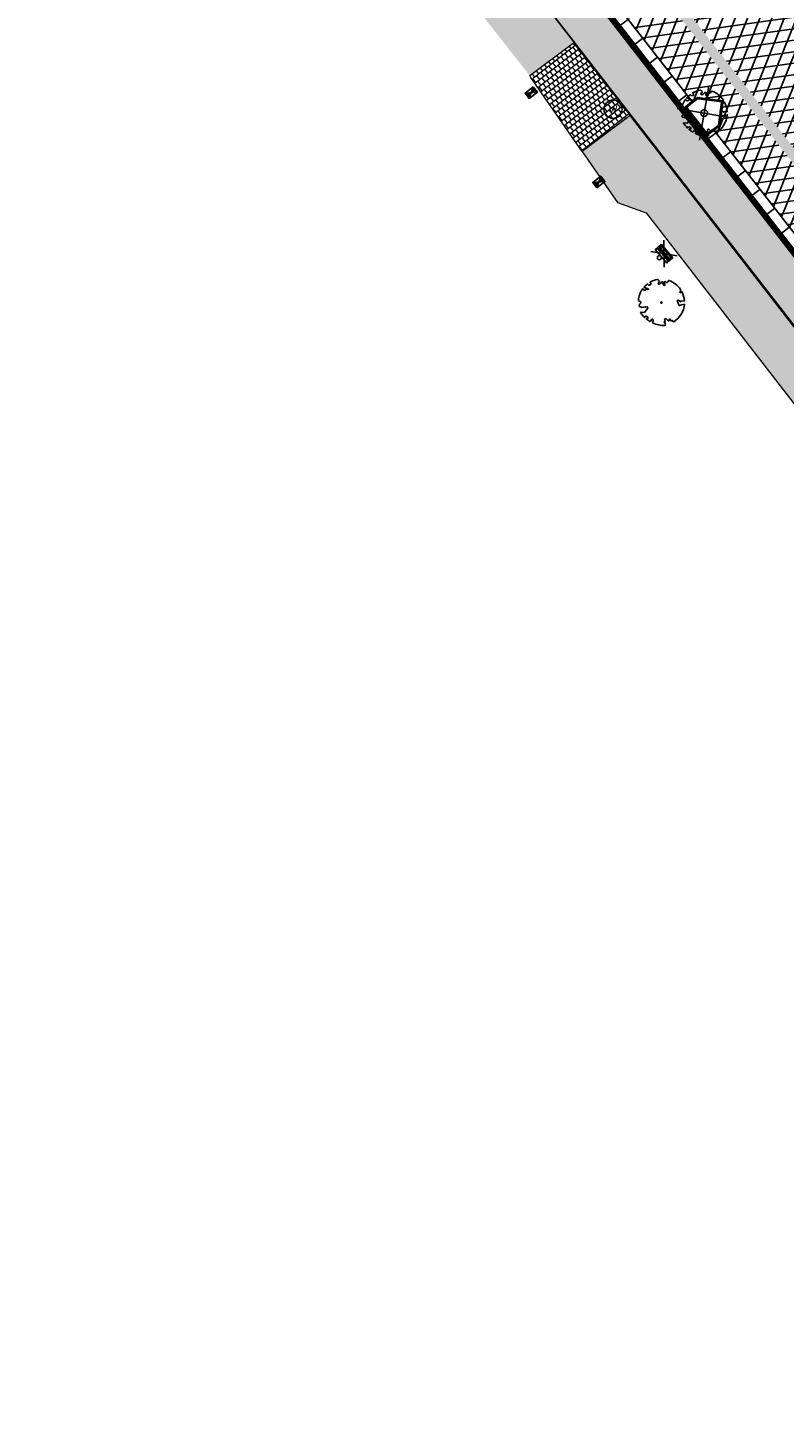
# Model space of a CAD drawing. Header units: metres. Extents: x 196882 to 197709, y 354811 to 355604.
# Tile 12 of 68: x 197546 to 197580, y 354873 to 354935. Entities that reach past the tile are written whole.
import ezdxf

# ---------------------------------------------------------------- set-up
doc = ezdxf.new("R2010")
doc.units = ezdxf.units.M
doc.layers.get('0').update_dxf_attribs({"lineweight": 18})
for name, color, linetype, lineweight in [('B-WE-KL-WATER_STRAATPOT-S', 170, 'Continuous', 25), ('Boomvak', 7, 'Continuous', 18), ('N-WE-RI-HWA_KOLK-S', 7, 'Continuous', 25), ('V-WE-GR-BOOM-S', 7, 'Continuous', 25), ('V-WE-IE-MEUBILAIR_WEGMEUBILAIR_AFVALBAK-S', 7, 'Continuous', 25), ('V-WE-VH-KANTOPSLUITING_OPSLUITBAND-G', 7, 'VH-OPSLUITBAND-V', 25), ('V-WE-VH-KANTOPSLUITING_RIJWIELPADBAND_380X200-G', 10, 'VH-RIJWIELPADBAND_380X200-V', 0), ('V-WE-VH-KANTOPSLUITING_TROTTOIRBAND-G', 7, 'VH-TROTTOIRBAND-V', 0), ('V-WE-VH-VERHARDING_BETONSTRAATSTEEN-A', 252, 'Continuous', 18), ('V-WE-VH-VERHARDING_TEGEL-A', 252, 'Continuous', 18)]:
    doc.layers.add(name, color=color, linetype=linetype, lineweight=lineweight)
doc.layers.add('V-WE-VH-VERHARDING_TEGEL_300x300 grijs', color=7, linetype='Continuous', lineweight=18, true_color=0x999999)
doc.layers.add('V_WEGEN_A_ASFALT', color=252, linetype='Continuous')
doc.layers.add('V_WEGEN_A_BSS', color=252, linetype='Continuous')
doc.styles.add('NLCS-ISO', font='NLCS-ISO.ttf')
doc.styles.add('NLCS-ISO-M500-T25', font='NLCS-ISO.ttf', dxfattribs={"height": 1})
doc.linetypes.add('VH-OPSLUITBAND-V', pattern='A,4,-2,2,-2,2,[24,NLCS.SHX,S=1,R=0,X=0,Y=0],2,-2,2,-2', length=20)
doc.linetypes.add('VH-RIJWIELPADBAND_380X200-V', pattern='A,4,[24,NLCS.SHX,S=1,R=0,X=0,Y=0],4,-2,2,-2,0,-2,2,-2', length=20)
doc.linetypes.add('VH-TROTTOIRBAND-V', pattern='A,2.5,[24,NLCS.SHX,S=1,R=0,X=0,Y=0],2.5,-2,2,-2,2,-2', length=15)
pattern_1 = [(37.8188, (197486.318, 354911.18), (0.0928136, 0.736638), [0.525, -0.525]), (127.8188, (197486.318, 354911.18), (-0.4147258, -0.3219122), [])]

# ---------------------------------------------------------------- blocks, each defined once
blk = doc.blocks.new('*U83')
at = {"color": 252}
blk.add_lwpolyline([(0.087, 0.942), (0.088, 0.944), (0.09, 0.946), (0.091, 0.948), (0.093, 0.949), (0.095, 0.951), (0.096, 0.952), (0.097, 0.954), (0.099, 0.956), (0.1, 0.958), (0.102, 0.96), (0.103, 0.963), (0.103, 0.967), (0.103, 0.972), (0.103, 0.977), (0.102, 0.983), (0.095, 1.007, -0.52938), (0.106, 1.02, -0.087139), (0.444, 0.925, -0.372341), (0.457, 0.895), (0.471, 0.824), (0.436, 0.789), (0.398, 0.797), (0.353, 0.763), (0.371, 0.72), (0.417, 0.705), (0.542, 0.734), (0.573, 0.717), (0.57, 0.691), (0.541, 0.673), (0.515, 0.588), (0.549, 0.534), (0.634, 0.669, -0.504641), (0.681, 0.628, 0.331948), (0.709, 0.584, 0.282008), (0.799, 0.601), (0.791, 0.597, -0.512156), (0.833, 0.597, -0.16076), (1.019, -0.011), (0.995, -0.034), (0.995, -0.059), (0.972, -0.063), (0.975, -0.088), (0.94, -0.076), (0.929, -0.104), (0.973, -0.133), (0.987, -0.144), (1.011, -0.12, -0.106371), (0.868, -0.522), (0.741, -0.44), (0.718, -0.456), (0.702, -0.389), (0.657, -0.335), (0.605, -0.335), (0.606, -0.398), (0.566, -0.536), (0.572, -0.562), (0.601, -0.566), (0.786, -0.637, -0.236298), (-0.045, -1.003, 0.159625), (-0.069, -0.954, 0.350802), (-0.063, -0.906, -0.504641), (-0.12, -0.879), (-0.106, -0.834), (-0.129, -0.792), (-0.16, -0.796), (-0.165, -0.829), (-0.188, -0.842), (-0.216, -0.821), (-0.24, -0.695), (-0.258, -0.677), (-0.304, -0.678), (-0.317, -0.733), (-0.336, -0.739), (-0.354, -0.785), (-0.401, -0.76, 0.733583), (-0.384, -0.795, -0.861625), (-0.374, -0.826, 0.279978), (-0.409, -0.879), (-0.407, -0.881, -0.827056), (-0.442, -0.917, -0.116774), (-0.83, -0.511), (-0.823, -0.51), (-0.817, -0.508), (-0.812, -0.506), (-0.808, -0.504), (-0.805, -0.502), (-0.803, -0.5), (-0.801, -0.497), (-0.754, -0.437), (-0.752, -0.435), (-0.752, -0.433), (-0.751, -0.431), (-0.75, -0.429), (-0.75, -0.427), (-0.749, -0.425), (-0.748, -0.422), (-0.747, -0.42), (-0.746, -0.417), (-0.744, -0.414), (-0.743, -0.411), (-0.741, -0.408), (-0.739, -0.405), (-0.738, -0.401), (-0.736, -0.398), (-0.735, -0.395), (-0.734, -0.392), (-0.734, -0.389), (-0.733, -0.386), (-0.733, -0.383), (-0.733, -0.381), (-0.734, -0.379), (-0.734, -0.377), (-0.735, -0.375), (-0.736, -0.374), (-0.738, -0.374), (-0.74, -0.373), (-0.742, -0.373), (-0.744, -0.373), (-0.746, -0.373), (-0.748, -0.373), (-0.75, -0.372), (-0.753, -0.371), (-0.755, -0.37), (-0.758, -0.369), (-0.76, -0.367), (-0.763, -0.365), (-0.765, -0.363), (-0.768, -0.361), (-0.771, -0.359), (-0.773, -0.357), (-0.776, -0.355), (-0.779, -0.352), (-0.781, -0.35), (-0.83, -0.406), (-0.832, -0.403), (-0.835, -0.4), (-0.837, -0.397), (-0.839, -0.394), (-0.841, -0.39), (-0.844, -0.388), (-0.848, -0.386), (-0.855, -0.385), (-0.864, -0.386), (-0.876, -0.388), (-0.891, -0.393, -0.040997), (-0.958, -0.205), (-0.923, -0.211), (-0.893, -0.231), (-0.876, -0.216), (-0.856, -0.185), (-0.875, -0.156), (-0.865, -0.113), (-0.904, -0.11), (-0.93, -0.085), (-0.978, -0.116, -0.05814), (-0.998, 0.166), (-0.97, 0.16), (-0.86, 0.073), (-0.812, 0.089), (-0.626, 0.139), (-0.61, 0.2), (-0.682, 0.229), (-0.693, 0.252), (-0.824, 0.317), (-0.827, 0.354), (-0.872, 0.391), (-0.89, 0.428), (-0.859, 0.476), (-0.792, 0.486), (-0.73, 0.527), (-0.729, 0.568), (-0.768, 0.613), (-0.757, 0.632), (-0.773, 0.662, -0.13428), (-0.333, 0.967, -0.541727), (-0.319, 0.957), (-0.322, 0.928), (-0.321, 0.913), (-0.319, 0.902), (-0.316, 0.893), (-0.312, 0.887), (-0.307, 0.882), (-0.302, 0.878), (-0.297, 0.875), (-0.293, 0.872), (-0.289, 0.868), (-0.286, 0.865), (-0.282, 0.862), (-0.279, 0.859), (-0.276, 0.857), (-0.273, 0.855), (-0.269, 0.854), (-0.266, 0.854), (-0.262, 0.855), (-0.258, 0.857), (-0.255, 0.859), (-0.25, 0.861), (-0.246, 0.863), (-0.242, 0.865), (-0.238, 0.867), (-0.234, 0.868), (-0.229, 0.869), (-0.225, 0.87), (-0.221, 0.871), (-0.217, 0.871), (-0.213, 0.872), (-0.21, 0.873), (-0.206, 0.874), (-0.203, 0.876), (-0.2, 0.879), (-0.197, 0.882), (-0.195, 0.885), (-0.193, 0.865), (-0.188, 0.86), (-0.167, 0.824), (-0.122, 0.799), (-0.185, 0.902), (-0.184, 0.905), (-0.183, 0.908), (-0.183, 0.911), (-0.183, 0.914), (-0.184, 0.917), (-0.185, 0.92), (-0.188, 0.923), (-0.191, 0.926), (-0.194, 0.929), (-0.199, 0.933), (-0.204, 0.938), (-0.21, 0.944), (-0.216, 0.951), (-0.223, 0.959), (-0.24, 0.98, -0.543104), (-0.234, 0.996, -0.046766), (-0.047, 1.023, -0.385168), (-0.036, 1.015), (-0.03, 0.976), (-0.028, 0.964), (-0.024, 0.956), (-0.021, 0.951), (-0.017, 0.947), (-0.013, 0.946), (-0.009, 0.945), (-0.005, 0.945), (-0.002, 0.945), (0.002, 0.944), (0.005, 0.943), (0.009, 0.942), (0.012, 0.941), (0.015, 0.939), (0.019, 0.938), (0.022, 0.936), (0.025, 0.935), (0.028, 0.934), (0.031, 0.932), (0.033, 0.931), (0.036, 0.929), (0.038, 0.928), (0.04, 0.926), (0.042, 0.924), (0.044, 0.922), (0.045, 0.92), (0.046, 0.919), (0.047, 0.917), (0.048, 0.915), (0.049, 0.914), (0.051, 0.913), (0.052, 0.912), (0.054, 0.912), (0.056, 0.912), (0.058, 0.913), (0.06, 0.914), (0.062, 0.915), (0.065, 0.916), (0.067, 0.918), (0.07, 0.921), (0.072, 0.923), (0.074, 0.926), (0.076, 0.929), (0.079, 0.932), (0.081, 0.935), (0.083, 0.937), (0.085, 0.94)], format="xyb", close=True, dxfattribs=at)
blk.add_circle((0, 0), 0.03, dxfattribs=at)
at = {"color": 7, "style": 'NLCS-ISO-M500-T25'}
for tag, p in [('NR', (-0.492, -0.08)), ('NAAM', (-0.492, -0.32))]:
    blk.add_attdef(tag, p, '', height=0.2, dxfattribs=at)
at = {"color": 7, "style": 'NLCS-ISO-M500-T25', "flags": 1}
for tag, p in [('WETNAAM', (-0.492, -0.56)), ('STAMDIA', (-0.492, -0.8)), ('STAMOMTR', (-0.492, -1.04)), ('OPMERKING', (-0.492, -1.28))]:
    blk.add_attdef(tag, p, '', height=0.2, dxfattribs=at)
blk = doc.blocks.new('*U82')
at = {"color": 1}
blk.add_lwpolyline([(0.087, 0.942), (0.088, 0.944), (0.09, 0.946), (0.091, 0.948), (0.093, 0.949), (0.095, 0.951), (0.096, 0.952), (0.097, 0.954), (0.099, 0.956), (0.1, 0.958), (0.102, 0.96), (0.103, 0.963), (0.103, 0.967), (0.103, 0.972), (0.103, 0.977), (0.102, 0.983), (0.095, 1.007, -0.52938), (0.106, 1.02, -0.087139), (0.444, 0.925, -0.372341), (0.457, 0.895), (0.471, 0.824), (0.436, 0.789), (0.398, 0.797), (0.353, 0.763), (0.371, 0.72), (0.417, 0.705), (0.542, 0.734), (0.573, 0.717), (0.57, 0.691), (0.541, 0.673), (0.515, 0.588), (0.549, 0.534), (0.634, 0.669, -0.504641), (0.681, 0.628, 0.331948), (0.709, 0.584, 0.282008), (0.799, 0.601), (0.791, 0.597, -0.512156), (0.833, 0.597, -0.16076), (1.019, -0.011), (0.995, -0.034), (0.995, -0.059), (0.972, -0.063), (0.975, -0.088), (0.94, -0.076), (0.929, -0.104), (0.973, -0.133), (0.987, -0.144), (1.011, -0.12, -0.106371), (0.868, -0.522), (0.741, -0.44), (0.718, -0.456), (0.702, -0.389), (0.657, -0.335), (0.605, -0.335), (0.606, -0.398), (0.566, -0.536), (0.572, -0.562), (0.601, -0.566), (0.786, -0.637, -0.236298), (-0.045, -1.003, 0.159625), (-0.069, -0.954, 0.350802), (-0.063, -0.906, -0.504641), (-0.12, -0.879), (-0.106, -0.834), (-0.129, -0.792), (-0.16, -0.796), (-0.165, -0.829), (-0.188, -0.842), (-0.216, -0.821), (-0.24, -0.695), (-0.258, -0.677), (-0.304, -0.678), (-0.317, -0.733), (-0.336, -0.739), (-0.354, -0.785), (-0.401, -0.76, 0.733583), (-0.384, -0.795, -0.861625), (-0.374, -0.826, 0.279978), (-0.409, -0.879), (-0.407, -0.881, -0.827056), (-0.442, -0.917, -0.116774), (-0.83, -0.511), (-0.823, -0.51), (-0.817, -0.508), (-0.812, -0.506), (-0.808, -0.504), (-0.805, -0.502), (-0.803, -0.5), (-0.801, -0.497), (-0.754, -0.437), (-0.752, -0.435), (-0.752, -0.433), (-0.751, -0.431), (-0.75, -0.429), (-0.75, -0.427), (-0.749, -0.425), (-0.748, -0.422), (-0.747, -0.42), (-0.746, -0.417), (-0.744, -0.414), (-0.743, -0.411), (-0.741, -0.408), (-0.739, -0.405), (-0.738, -0.401), (-0.736, -0.398), (-0.735, -0.395), (-0.734, -0.392), (-0.734, -0.389), (-0.733, -0.386), (-0.733, -0.383), (-0.733, -0.381), (-0.734, -0.379), (-0.734, -0.377), (-0.735, -0.375), (-0.736, -0.374), (-0.738, -0.374), (-0.74, -0.373), (-0.742, -0.373), (-0.744, -0.373), (-0.746, -0.373), (-0.748, -0.373), (-0.75, -0.372), (-0.753, -0.371), (-0.755, -0.37), (-0.758, -0.369), (-0.76, -0.367), (-0.763, -0.365), (-0.765, -0.363), (-0.768, -0.361), (-0.771, -0.359), (-0.773, -0.357), (-0.776, -0.355), (-0.779, -0.352), (-0.781, -0.35), (-0.83, -0.406), (-0.832, -0.403), (-0.835, -0.4), (-0.837, -0.397), (-0.839, -0.394), (-0.841, -0.39), (-0.844, -0.388), (-0.848, -0.386), (-0.855, -0.385), (-0.864, -0.386), (-0.876, -0.388), (-0.891, -0.393, -0.040997), (-0.958, -0.205), (-0.923, -0.211), (-0.893, -0.231), (-0.876, -0.216), (-0.856, -0.185), (-0.875, -0.156), (-0.865, -0.113), (-0.904, -0.11), (-0.93, -0.085), (-0.978, -0.116, -0.05814), (-0.998, 0.166), (-0.97, 0.16), (-0.86, 0.073), (-0.812, 0.089), (-0.626, 0.139), (-0.61, 0.2), (-0.682, 0.229), (-0.693, 0.252), (-0.824, 0.317), (-0.827, 0.354), (-0.872, 0.391), (-0.89, 0.428), (-0.859, 0.476), (-0.792, 0.486), (-0.73, 0.527), (-0.729, 0.568), (-0.768, 0.613), (-0.757, 0.632), (-0.773, 0.662, -0.13428), (-0.333, 0.967, -0.541727), (-0.319, 0.957), (-0.322, 0.928), (-0.321, 0.913), (-0.319, 0.902), (-0.316, 0.893), (-0.312, 0.887), (-0.307, 0.882), (-0.302, 0.878), (-0.297, 0.875), (-0.293, 0.872), (-0.289, 0.868), (-0.286, 0.865), (-0.282, 0.862), (-0.279, 0.859), (-0.276, 0.857), (-0.273, 0.855), (-0.269, 0.854), (-0.266, 0.854), (-0.262, 0.855), (-0.258, 0.857), (-0.255, 0.859), (-0.25, 0.861), (-0.246, 0.863), (-0.242, 0.865), (-0.238, 0.867), (-0.234, 0.868), (-0.229, 0.869), (-0.225, 0.87), (-0.221, 0.871), (-0.217, 0.871), (-0.213, 0.872), (-0.21, 0.873), (-0.206, 0.874), (-0.203, 0.876), (-0.2, 0.879), (-0.197, 0.882), (-0.195, 0.885), (-0.193, 0.865), (-0.188, 0.86), (-0.167, 0.824), (-0.122, 0.799), (-0.185, 0.902), (-0.184, 0.905), (-0.183, 0.908), (-0.183, 0.911), (-0.183, 0.914), (-0.184, 0.917), (-0.185, 0.92), (-0.188, 0.923), (-0.191, 0.926), (-0.194, 0.929), (-0.199, 0.933), (-0.204, 0.938), (-0.21, 0.944), (-0.216, 0.951), (-0.223, 0.959), (-0.24, 0.98, -0.543104), (-0.234, 0.996, -0.046766), (-0.047, 1.023, -0.385168), (-0.036, 1.015), (-0.03, 0.976), (-0.028, 0.964), (-0.024, 0.956), (-0.021, 0.951), (-0.017, 0.947), (-0.013, 0.946), (-0.009, 0.945), (-0.005, 0.945), (-0.002, 0.945), (0.002, 0.944), (0.005, 0.943), (0.009, 0.942), (0.012, 0.941), (0.015, 0.939), (0.019, 0.938), (0.022, 0.936), (0.025, 0.935), (0.028, 0.934), (0.031, 0.932), (0.033, 0.931), (0.036, 0.929), (0.038, 0.928), (0.04, 0.926), (0.042, 0.924), (0.044, 0.922), (0.045, 0.92), (0.046, 0.919), (0.047, 0.917), (0.048, 0.915), (0.049, 0.914), (0.051, 0.913), (0.052, 0.912), (0.054, 0.912), (0.056, 0.912), (0.058, 0.913), (0.06, 0.914), (0.062, 0.915), (0.065, 0.916), (0.067, 0.918), (0.07, 0.921), (0.072, 0.923), (0.074, 0.926), (0.076, 0.929), (0.079, 0.932), (0.081, 0.935), (0.083, 0.937), (0.085, 0.94)], format="xyb", close=True, dxfattribs=at)
at = {"color": 10}
for points in [[(0.849, -0.849), (-0.849, 0.849)], [(-0.849, -0.849), (0.849, 0.849)]]:
    blk.add_lwpolyline(points, dxfattribs=at)
at = {"color": 1}
blk.add_circle((0, 0), 0.15, dxfattribs=at)
at = {"color": 7, "style": 'NLCS-ISO-M500-T25'}
for tag, p in [('NR', (-0.492, -0.08)), ('NAAM', (-0.492, -0.32))]:
    blk.add_attdef(tag, p, '', height=0.2, dxfattribs=at)
at = {"color": 7, "style": 'NLCS-ISO-M500-T25', "flags": 1}
for tag, p in [('WETNAAM', (-0.492, -0.56)), ('STAMDIA', (-0.492, -0.8)), ('STAMOMTR', (-0.492, -1.04)), ('OPMERKING', (-0.492, -1.28))]:
    blk.add_attdef(tag, p, '', height=0.2, dxfattribs=at)
blk = doc.blocks.new('SKL-WATER_STRAATPOT-SO')
blk.add_circle((0, 0), 2)
at = {"style": 'NLCS-ISO'}
blk.add_text('W', height=2, rotation=360, dxfattribs=at).set_placement((-1.06, -1.05))
blk = doc.blocks.new('V-SIE-WEG_AFVALBAK_TYPE_02')
at = {"color": 0}
for p, q in [((-0.453, -0.645), (0.453, 0.115)), ((0.453, -0.645), (-0.453, 0.115))]:
    blk.add_line(p, q, dxfattribs=at)
at = {"linetype": 'Continuous'}
for p, q in [((0.4, -0.091), (-0.4, -0.091)), ((-0.34, -0.195), (-0.4, -0.091)), ((-0.34, -0.252), (-0.4, -0.441)), ((0.4, -0.441), (-0.4, -0.441)), ((0.34, -0.195), (-0.34, -0.195)), ((-0.34, -0.252), (-0.34, -0.195)), ((0.34, -0.252), (-0.34, -0.252)), ((-0.302, -0.297), (-0.333, -0.397)), ((0.333, -0.397), (-0.333, -0.397)), ((0.302, -0.297), (-0.302, -0.297)), ((0.302, -0.297), (0.333, -0.397)), ((0.34, -0.195), (0.4, -0.091)), ((0.34, -0.252), (0.34, -0.195)), ((0.34, -0.252), (0.4, -0.441))]:
    blk.add_line(p, q, dxfattribs=at)
for p, q in [((-0.4, -0.091), (-0.4, -0.441)), ((0.4, -0.091), (0.4, -0.441))]:
    blk.add_line(p, q)
blk.add_circle((0, 0), 0.0908, dxfattribs=at)
blk = doc.blocks.new('N-SRI-KOLK_STRAAT_450X300-SO')
h = blk.add_hatch(color=256)
h.dxf.hatch_style = 1
h.paths.add_polyline_path([(0, 0.75), (-1.125, 1.5), (-1.125, 0)])
h.paths.add_polyline_path([(1.125, 0), (1.125, 1.5), (0, 0.75)])
for p, q in [((-1.125, 0), (1.125, 1.5)), ((1.125, 0), (-1.125, 1.5))]:
    blk.add_line(p, q)
at = {"flags": 128}
blk.add_lwpolyline([(-1.125, 0), (1.125, 0), (1.125, 1.5), (-1.125, 1.5)], close=True, dxfattribs=at)

msp = doc.modelspace()

# ---------------------------------------------------------------- hatches: boundary and pattern name
at = {"layer": 'V-WE-VH-VERHARDING_TEGEL-A'}
h = msp.add_hatch(dxfattribs=at)
h.set_pattern_fill('AVH-TEGEL_300X300_HALFST', color=11, scale=1.25, pattern_type=2)
h.set_pattern_definition([(308.015660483, (-58.86684, -45.96112), (0.378674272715, -0.1799640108), [0.375, -0.375]), (38.01566048, (-58.86684, -45.9611), (-0.23095381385, 0.29544091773), [])])
h.paths.add_polyline_path([(197611.905, 354883.622), (197617.307, 354876.665), (197615.886, 354875.563), (197572.913, 354930.906), (197570.425, 354934.11), (197484.931, 355044.212), (197481.749, 355048.31), (197357.892, 355207.986), (197351.32, 355216.473), (197346.25, 355223.021), (197337.369, 355234.416), (197243.012, 355355.967), (197242.503, 355356.81), (197242.203, 355357.748), (197242.06, 355358.479), (197241.6, 355359.917), (197240.817, 355361.208), (197237.815, 355365.062), (197235.607, 355367.896), (197236.226, 355370.216), (197236.899, 355369.358), (197237.127, 355368.928), (197238.472, 355367.204), (197242.289, 355362.28), (197242.829, 355361.489), (197243.273, 355360.634), (197243.612, 355359.731), (197243.839, 355358.801), (197243.913, 355358.396), (197244.132, 355357.668), (197244.49, 355356.997), (197246.89, 355353.905), (197257.004, 355340.877), (197263.069, 355333.063), (197270.1, 355324.006), (197279.392, 355312.035), (197295.011, 355291.914), (197302.573, 355282.172), (197310.236, 355272.301), (197317.909, 355262.416), (197324.699, 355253.668), (197332.224, 355243.975), (197340.253, 355233.64), (197347.837, 355223.911), (197349.563, 355225.192), (197351.569, 355222.107), (197350.13, 355220.964), (197357.263, 355211.768), (197361.255, 355206.596), (197374.852, 355189.05), (197395.161, 355162.866), (197403.326, 355152.339), (197425.189, 355124.15), (197437.629, 355108.111), (197445.337, 355098.173), (197474.048, 355061.155), (197481.019, 355052.168), (197483.327, 355053.995), (197485.597, 355051.07), (197483.289, 355049.265), (197486.28, 355045.412), (197561.285, 354948.815), (197591.974, 354909.292)])
h = msp.add_hatch(dxfattribs=at)
h.set_pattern_fill('AVH-TEGEL_300X300_HALFST', color=256, scale=1.25, pattern_type=2)
h.set_pattern_definition([(308.01566, (197234.217, 354932.616), (0.37867427, -0.17996401), [0.375, -0.375]), (38.01566, (197234.217, 354932.616), (-0.23095381, 0.29544092), [])])
h.paths.add_polyline_path([(197235.581, 355367.799), (197234.217, 355362.687), (197236.721, 355359.564), (197239.925, 355353.365), (197240.018, 355353.248), (197240.596, 355353.707), (197242.746, 355350.948), (197242.149, 355350.482), (197247.638, 355343.366), (197248.794, 355344.219), (197251.13, 355341.161), (197250.017, 355340.283), (197251.382, 355338.514), (197252.017, 355339.01), (197253.241, 355337.431), (197252.603, 355336.931), (197255.071, 355333.731), (197255.72, 355334.225), (197256.932, 355332.633), (197256.293, 355332.148), (197258.771, 355328.935), (197259.386, 355329.419), (197260.605, 355327.83), (197259.989, 355327.355), (197262.404, 355324.224), (197263.572, 355325.082), (197265.762, 355322.252), (197264.611, 355321.364), (197266.049, 355319.503), (197266.681, 355319.992), (197267.9, 355318.4), (197267.273, 355317.913), (197268.559, 355316.246), (197270.468, 355317.879), (197270.374, 355318.017), (197270.769, 355318.334), (197271.082, 355317.944), (197271.017, 355317.894), (197277.296, 355309.603), (197279.798, 355306.505), (197279.767, 355306.48), (197282.144, 355303.445), (197279.742, 355301.585), (197280.949, 355299.977), (197287.399, 355296.113), (197287.537, 355295.83), (197336.506, 355232.778), (197336.629, 355232.874), (197343.676, 355223.839), (197345.792, 355221.126), (197350.134, 355215.559), (197350.732, 355214.792), (197350.788, 355213.519), (197352.134, 355211.814), (197352.955, 355211.669), (197355.806, 355207.908), (197382.704, 355173.364), (197415.028, 355132.025), (197418.821, 355127.312), (197426.22, 355117.67), (197426.162, 355117.573), (197439.09, 355100.957), (197447.403, 355090.49), (197447.266, 355090.385), (197453.819, 355082.221), (197453.723, 355082.153), (197455.981, 355079.258), (197455.944, 355079.174), (197461.241, 355072.44), (197461.369, 355072.494), (197471.122, 355059.986), (197471.26, 355059.822), (197471.304, 355059.856), (197476.126, 355053.586), (197484.037, 355043.418), (197483.735, 355043.179), (197485.477, 355040.963), (197485.825, 355041.194), (197487.25, 355039.31), (197487.136, 355039.216), (197495.21, 355028.868), (197497.648, 355025.787), (197507.361, 355013.143), (197507.469, 355013.22), (197507.852, 355012.72), (197507.757, 355012.64), (197515.172, 355003.148), (197515.257, 355003.199), (197520.23, 354996.693), (197525.87, 354989.268), (197535.302, 354976.941), (197535.185, 354976.85), (197538.114, 354973.09), (197538.245, 354973.166), (197538.442, 354972.926), (197537.462, 354972.143), (197537.63, 354971.963), (197536.257, 354970.595), (197538.447, 354967.93), (197543.233, 354962.047), (197550.188, 354953.499), (197553.95, 354948.887), (197557.921, 354943.994), (197557.833, 354943.918), (197564.133, 354936.165), (197565.05, 354936.92), (197568.446, 354932.616), (197570.362, 354934.061), (197484.868, 355044.163), (197357.829, 355207.937), (197351.257, 355216.424), (197346.187, 355222.972), (197337.306, 355234.367), (197242.946, 355355.922), (197242.43, 355356.777), (197242.125, 355357.728), (197241.982, 355358.459), (197241.527, 355359.884), (197240.751, 355361.163), (197237.752, 355365.013)])
h = msp.add_hatch(dxfattribs=at)
h.set_pattern_fill('AVH-TEGEL_300X300_HALFST', color=256, scale=0.75, pattern_type=2)
h.set_pattern_definition([(308.01566, (197094.63189, 355492.16646), (0.227204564, -0.107978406), [0.225, -0.225]), (38.01566, (197094.6319, 355492.16646), (-0.13857229, 0.17726455), [])])
h.paths.add_polyline_path([(197570.362, 354934.061), (197572.85, 354930.857), (197570.741, 354929.283), (197568.489, 354932.537), (197568.446, 354932.616)])
h = msp.add_hatch(dxfattribs=at)
h.set_pattern_fill('AVH-TEGEL_300X300_HALFST', color=256, scale=1.25, pattern_type=2)
h.set_pattern_definition([(308.01566, (197570.306, 354864.99259), (0.37867427, -0.179964), [0.375, -0.375]), (38.01566, (197570.306, 354864.9926), (-0.2309538, 0.295441), [])])
h.paths.add_polyline_path([(197572.85, 354930.857), (197570.741, 354929.283), (197572.296, 354927.037), (197573.563, 354926.586), (197584.781, 354912.113), (197584.617, 354911.948), (197587.541, 354908.21), (197587.71, 354908.343), (197596.312, 354897.275), (197596.172, 354897.124), (197598.894, 354893.632), (197599.035, 354893.741), (197604.024, 354887.317), (197606.085, 354884.663), (197605.972, 354884.589), (197613.35, 354875.072), (197613.833, 354874.458), (197615.481, 354872.334), (197615.289, 354867.262), (197614.495, 354866.61), (197607.208, 354860.619), (197608.494, 354859.047), (197615.75, 354864.993), (197616.605, 354865.696), (197617.534, 354866.579), (197618.324, 354867.586), (197618.825, 354868.426), (197619.189, 354869.219), (197619.299, 354870.12), (197619.122, 354871.01), (197618.701, 354871.772), (197617.235, 354873.678)])
at = {"layer": 'V_WEGEN_A_ASFALT'}
h = msp.add_hatch(dxfattribs=at)
h.set_pattern_fill('AVH-ASFALT', color=256, scale=0.5, style=0, pattern_type=2)
h.set_pattern_definition([(8.01566048, (135.18786, -698.3183), (-0.0697218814, 0.495114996), []), (68.01566048, (135.18786, -698.3183), (-0.463643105, 0.1871765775), [])])
h.paths.add_polyline_path([(197244.208, 355366.633), (197244.772, 355368.756), (197248.206, 355364.347), (197246.291, 355363.976)], flags=16)
h.paths.add_polyline_path([(197618.792, 354883.616), (197618.859, 354883.531), (197620.176, 354881.132), (197620.218, 354880.802), (197620.037, 354880.548), (197619.732, 354880.486), (197619.447, 354880.661), (197617.809, 354882.828)], flags=16)
h.paths.add_polyline_path([(197615.205, 354887.359), (197615.579, 354887.38), (197615.929, 354887.241), (197616.175, 354886.989), (197616.212, 354886.932), (197615.217, 354886.144), (197614.828, 354886.612), (197614.745, 354886.93), (197614.909, 354887.207)], flags=16)
h.paths.add_polyline_path([(197249.048, 355360.444), (197250.453, 355361.457), (197251.761, 355359.078), (197251.788, 355358.77), (197251.578, 355358.542), (197251.264, 355358.397), (197250.888, 355358.381), (197250.536, 355358.513), (197250.274, 355358.756)], flags=16)
h.paths.add_polyline_path([(197362.128, 355212.271), (197363.159, 355213.075), (197365.145, 355210.506), (197365.231, 355210.199), (197365.079, 355209.918), (197364.69, 355209.596), (197364.363, 355209.5), (197364.069, 355209.671)], flags=16)
h.paths.add_polyline_path([(197494.363, 355046.214), (197494.643, 355046.042), (197496.089, 355044.106), (197495.099, 355043.365), (197493.938, 355045.57), (197493.887, 355045.898), (197494.062, 355046.15)], flags=16)
h.paths.add_polyline_path([(197496.176, 355041.974), (197497.151, 355042.743), (197499.309, 355039.886), (197499.406, 355039.593), (197499.313, 355039.327), (197499.034, 355039.183), (197498.669, 355039.152), (197498.322, 355039.267), (197498.06, 355039.492)], flags=16)
edge = h.paths.add_edge_path()
edge.add_line((197254.74, 355364.977), (197252.534, 355367.828))
edge.add_line((197252.534, 355367.828), (197250.33, 355370.59))
edge.add_line((197250.33, 355370.59), (197246.08, 355375.894))
edge.add_line((197246.08, 355375.894), (197245.813, 355376.216))
edge.add_line((197245.813, 355376.216), (197245.689, 355376.286))
edge.add_line((197245.689, 355376.286), (197245.587, 355376.385))
edge.add_line((197245.587, 355376.385), (197244.802, 355377.427))
edge.add_line((197244.802, 355377.427), (197244.442, 355377.886))
edge.add_line((197244.442, 355377.886), (197242.813, 355376.643))
edge.add_line((197242.813, 355376.643), (197242.078, 355376.934))
edge.add_line((197242.078, 355376.934), (197241.456, 355377.421))
edge.add_line((197241.456, 355377.421), (197241.264, 355377.677))
edge.add_line((197241.264, 355377.677), (197240.464, 355374.501))
edge.add_line((197240.464, 355374.501), (197243.638, 355370.386))
edge.add_line((197243.638, 355370.386), (197243.015, 355368.04))
edge.add_line((197243.015, 355368.04), (197239.826, 355372.186))
edge.add_line((197239.826, 355372.186), (197238.981, 355368.895))
edge.add_line((197238.981, 355368.895), (197239.273, 355368.341))
edge.add_line((197239.273, 355368.341), (197239.444, 355367.723))
edge.add_line((197239.444, 355367.723), (197239.477, 355367.083))
edge.add_line((197239.477, 355367.083), (197239.375, 355366.465))
edge.add_line((197239.375, 355366.465), (197239.17, 355366.309))
edge.add_line((197239.17, 355366.309), (197242.289, 355362.28))
edge.add_line((197242.289, 355362.28), (197242.829, 355361.489))
edge.add_line((197242.829, 355361.489), (197243.273, 355360.634))
edge.add_line((197243.273, 355360.634), (197243.612, 355359.731))
edge.add_line((197243.612, 355359.731), (197243.839, 355358.801))
edge.add_line((197243.839, 355358.801), (197243.913, 355358.396))
edge.add_line((197243.913, 355358.396), (197244.132, 355357.668))
edge.add_line((197244.132, 355357.668), (197244.49, 355356.997))
edge.add_line((197244.49, 355356.997), (197246.766, 355358.85))
edge.add_line((197246.766, 355358.85), (197247.262, 355358.206))
edge.add_line((197247.262, 355358.206), (197344.321, 355233.163))
edge.add_line((197344.321, 355233.163), (197344.724, 355232.614))
edge.add_line((197344.724, 355232.614), (197349.563, 355225.192))
edge.add_line((197349.563, 355225.192), (197351.569, 355222.107))
edge.add_line((197351.569, 355222.107), (197357.966, 355212.296))
edge.add_line((197357.966, 355212.296), (197358.618, 355211.446))
edge.add_line((197358.618, 355211.446), (197359.525, 355210.295))
edge.add_line((197359.525, 355210.295), (197361.338, 355207.993))
edge.add_line((197361.338, 355207.993), (197362.045, 355207.269))
edge.add_line((197362.045, 355207.269), (197374.863, 355193.737))
edge.add_line((197374.863, 355193.737), (197375.209, 355193.322))
edge.add_line((197375.209, 355193.322), (197441.888, 355107.396))
edge.add_line((197441.888, 355107.396), (197445.664, 355102.529))
edge.add_line((197445.664, 355102.529), (197478.355, 355060.401))
edge.add_line((197478.355, 355060.401), (197483.327, 355053.995))
edge.add_line((197483.327, 355053.995), (197486.594, 355049.782))
edge.add_line((197486.594, 355049.782), (197601.022, 354902.418))
edge.add_line((197601.022, 354902.418), (197611.126, 354886.577))
edge.add_line((197611.126, 354886.577), (197612.61, 354884.25))
edge.add_line((197612.61, 354884.25), (197615.186, 354880.9))
edge.add_line((197615.186, 354880.9), (197618.014, 354877.23))
edge.add_line((197618.014, 354877.23), (197615.886, 354875.563))
edge.add_line((197615.886, 354875.563), (197618.768, 354871.816))
edge.add_line((197618.768, 354871.816), (197619.198, 354871.038))
edge.add_line((197619.198, 354871.038), (197619.38, 354870.123))
edge.add_line((197619.38, 354870.123), (197619.267, 354869.197))
edge.add_line((197619.267, 354869.197), (197618.896, 354868.389))
edge.add_line((197618.896, 354868.389), (197618.39, 354867.541))
edge.add_line((197618.39, 354867.541), (197617.593, 354866.525))
edge.add_line((197617.593, 354866.525), (197616.658, 354865.636))
edge.add_line((197616.658, 354865.636), (197615.8, 354864.929))
edge.add_line((197615.8, 354864.929), (197615.563, 354864.731))
edge.add_line((197615.563, 354864.731), (197616.512, 354863.566))
edge.add_line((197616.512, 354863.566), (197619.999, 354859.296))
edge.add_line((197619.999, 354859.296), (197620, 354859.283))
edge.add_line((197620, 354859.283), (197620.838, 354860.022))
edge.add_line((197620.838, 354860.022), (197621.747, 354860.68))
edge.add_line((197621.747, 354860.68), (197622.714, 354861.249))
edge.add_line((197622.714, 354861.249), (197623.726, 354861.722))
edge.add_line((197623.726, 354861.722), (197624.679, 354861.942))
edge.add_line((197624.679, 354861.942), (197625.707, 354861.841))
edge.add_line((197625.707, 354861.841), (197626.645, 354861.408))
edge.add_line((197626.645, 354861.408), (197627.356, 354860.736))
edge.add_line((197627.356, 354860.736), (197628.477, 354859.277))
edge.add_line((197628.477, 354859.277), (197629.919, 354860.402))
edge.add_line((197629.919, 354860.402), (197629.805, 354860.728))
edge.add_line((197629.805, 354860.728), (197629.902, 354861.061))
edge.add_line((197629.902, 354861.061), (197630.176, 354861.274))
edge.add_line((197630.176, 354861.274), (197630.523, 354861.286))
edge.add_line((197630.523, 354861.286), (197631.776, 354860.787))
edge.add_line((197631.776, 354860.787), (197632.963, 354860.123))
edge.add_line((197632.963, 354860.123), (197634.053, 354859.31))
edge.add_line((197634.053, 354859.31), (197635.019, 354858.369))
edge.add_line((197635.019, 354858.369), (197638.026, 354855.034))
edge.add_line((197638.026, 354855.034), (197640.528, 354852.513))
edge.add_line((197640.528, 354852.513), (197643.259, 354850.242))
edge.add_line((197643.259, 354850.242), (197644.292, 354849.463))
edge.add_line((197644.292, 354849.463), (197645.047, 354848.804))
edge.add_line((197645.047, 354848.804), (197645.73, 354848.064))
edge.add_line((197645.73, 354848.064), (197646.33, 354847.253))
edge.add_line((197646.33, 354847.253), (197646.835, 354846.388))
edge.add_line((197646.835, 354846.388), (197646.898, 354846.033))
edge.add_line((197646.898, 354846.033), (197646.731, 354845.714))
edge.add_line((197646.731, 354845.714), (197646.403, 354845.564))
edge.add_line((197646.403, 354845.564), (197646.052, 354845.646))
edge.add_line((197646.052, 354845.646), (197645.25, 354844.024))
edge.add_line((197645.25, 354844.024), (197658.974, 354837.104))
edge.add_line((197658.974, 354837.104), (197663.24, 354845.081))
edge.add_line((197663.24, 354845.081), (197662.256, 354845.808))
edge.add_line((197662.256, 354845.808), (197661.166, 354846.589))
edge.add_line((197661.166, 354846.589), (197659.281, 354847.978))
edge.add_line((197659.281, 354847.978), (197658.181, 354848.824))
edge.add_line((197658.181, 354848.824), (197657.094, 354849.687))
edge.add_line((197657.094, 354849.687), (197655.779, 354850.771))
edge.add_line((197655.779, 354850.771), (197654.486, 354851.882))
edge.add_line((197654.486, 354851.882), (197653.214, 354853.017))
edge.add_line((197653.214, 354853.017), (197651.963, 354854.175))
edge.add_line((197651.963, 354854.175), (197650.716, 354852.865))
edge.add_line((197650.716, 354852.865), (197650.9, 354852.49))
edge.add_line((197650.9, 354852.49), (197650.77, 354852.093))
edge.add_line((197650.77, 354852.093), (197650.399, 354851.9))
edge.add_line((197650.399, 354851.9), (197649.999, 354852.022))
edge.add_line((197649.999, 354852.022), (197648.432, 354853.042))
edge.add_line((197648.432, 354853.042), (197647.483, 354853.708))
edge.add_line((197647.483, 354853.708), (197646.554, 354854.401))
edge.add_line((197646.554, 354854.401), (197646.122, 354854.742))
edge.add_line((197646.122, 354854.742), (197644.859, 354855.773))
edge.add_line((197644.859, 354855.773), (197644.092, 354856.447))
edge.add_line((197644.092, 354856.447), (197643.344, 354857.143))
edge.add_line((197643.344, 354857.143), (197642.619, 354857.862))
edge.add_line((197642.619, 354857.862), (197641.665, 354858.874))
edge.add_line((197641.665, 354858.874), (197641.087, 354859.527))
edge.add_line((197641.087, 354859.527), (197639.661, 354861.285))
edge.add_line((197639.661, 354861.285), (197636.225, 354865.712))
edge.add_line((197636.225, 354865.712), (197606.51, 354903.995))
edge.add_line((197606.51, 354903.995), (197598.397, 354914.448))
edge.add_line((197598.397, 354914.448), (197512.56, 355025.035))
edge.add_line((197512.56, 355025.035), (197510.219, 355028.767))
edge.add_line((197510.219, 355028.767), (197510.081, 355029.114))
edge.add_line((197510.081, 355029.114), (197510.082, 355029.515))
edge.add_line((197510.082, 355029.515), (197510.237, 355029.886))
edge.add_line((197510.237, 355029.886), (197510.498, 355030.152))
edge.add_line((197510.498, 355030.152), (197511.653, 355030.966))
edge.add_line((197511.653, 355030.966), (197509.492, 355033.75))
edge.add_line((197509.492, 355033.75), (197508.696, 355033.14))
edge.add_line((197508.696, 355033.14), (197508.366, 355032.978))
edge.add_line((197508.366, 355032.978), (197507.964, 355032.963))
edge.add_line((197507.964, 355032.963), (197507.593, 355033.119))
edge.add_line((197507.593, 355033.119), (197507.34, 355033.386))
edge.add_line((197507.34, 355033.386), (197502.398, 355041.291))
edge.add_line((197502.398, 355041.291), (197502.172, 355041.653))
edge.add_line((197502.172, 355041.653), (197499.691, 355044.838))
edge.add_line((197499.691, 355044.838), (197496.292, 355049.202))
edge.add_line((197496.292, 355049.202), (197497.039, 355049.802))
edge.add_line((197497.039, 355049.802), (197494.767, 355052.728))
edge.add_line((197494.767, 355052.728), (197496.199, 355053.822))
edge.add_line((197496.199, 355053.822), (197495.483, 355054.755))
edge.add_line((197495.483, 355054.755), (197495.101, 355055.422))
edge.add_line((197495.101, 355055.422), (197494.906, 355056.196))
edge.add_line((197494.906, 355056.196), (197494.93, 355056.994))
edge.add_line((197494.93, 355056.994), (197495.159, 355057.728))
edge.add_line((197495.159, 355057.728), (197495.351, 355058.139))
edge.add_arc((197501.887, 355055.322), 7.118, 130.48552, 156.68263, ccw=False)
edge.add_line((197497.266, 355060.735), (197503.259, 355066.482))
edge.add_line((197503.259, 355066.482), (197499.956, 355070.009))
edge.add_line((197499.956, 355070.009), (197493.859, 355064.344))
edge.add_line((197493.859, 355064.344), (197492.971, 355063.627))
edge.add_line((197492.971, 355063.627), (197491.587, 355062.822))
edge.add_line((197491.587, 355062.822), (197490.85, 355062.586))
edge.add_line((197490.85, 355062.586), (197490.028, 355062.617))
edge.add_line((197490.028, 355062.617), (197489.269, 355062.934))
edge.add_line((197489.269, 355062.934), (197488.699, 355063.457))
edge.add_line((197488.699, 355063.457), (197487.505, 355064.991))
edge.add_line((197487.505, 355064.991), (197486.099, 355063.896))
edge.add_line((197486.099, 355063.896), (197486.194, 355063.783))
edge.add_line((197486.194, 355063.783), (197486.326, 355063.444))
edge.add_line((197486.326, 355063.444), (197486.227, 355063.093))
edge.add_line((197486.227, 355063.093), (197485.936, 355062.874))
edge.add_line((197485.936, 355062.874), (197485.572, 355062.874))
edge.add_line((197485.572, 355062.874), (197484.191, 355063.354))
edge.add_line((197484.191, 355063.354), (197482.889, 355064.06))
edge.add_line((197482.889, 355064.06), (197481.719, 355064.969))
edge.add_line((197481.719, 355064.969), (197480.725, 355066.04))
edge.add_line((197480.725, 355066.04), (197449.879, 355105.805))
edge.add_line((197449.879, 355105.805), (197446.133, 355110.634))
edge.add_line((197446.133, 355110.634), (197367.178, 355212.348))
edge.add_line((197367.178, 355212.348), (197362.457, 355218.43))
edge.add_line((197362.457, 355218.43), (197361.717, 355219.595))
edge.add_line((197361.717, 355219.595), (197361.196, 355220.895))
edge.add_line((197361.196, 355220.895), (197360.926, 355222.269))
edge.add_line((197360.926, 355222.269), (197360.914, 355223.645))
edge.add_line((197360.914, 355223.645), (197361.027, 355223.959))
edge.add_line((197361.027, 355223.959), (197361.299, 355224.151))
edge.add_line((197361.299, 355224.151), (197361.632, 355224.153))
edge.add_line((197361.632, 355224.153), (197361.906, 355223.963))
edge.add_line((197361.906, 355223.963), (197352.695, 355235.821))
edge.add_line((197352.695, 355235.821), (197352.795, 355235.512))
edge.add_line((197352.795, 355235.512), (197352.707, 355235.2))
edge.add_line((197352.707, 355235.2), (197352.46, 355234.99))
edge.add_line((197352.46, 355234.99), (197352.138, 355234.951))
edge.add_line((197352.138, 355234.951), (197350.627, 355235.485))
edge.add_line((197350.627, 355235.485), (197349.553, 355236.086))
edge.add_line((197349.553, 355236.086), (197349.208, 355236.279))
edge.add_line((197349.208, 355236.279), (197347.946, 355237.304))
edge.add_line((197347.946, 355237.304), (197346.795, 355238.622))
edge.add_line((197346.795, 355238.622), (197266.084, 355342.605))
edge.add_line((197266.084, 355342.605), (197264.508, 355344.843))
edge.add_line((197264.508, 355344.843), (197262.504, 355347.996))
edge.add_line((197262.504, 355347.996), (197260.59, 355351.011))
edge.add_line((197260.59, 355351.011), (197254.07, 355361.255))
edge.add_line((197254.07, 355361.255), (197252.531, 355363.249))
edge.add_line((197252.531, 355363.249), (197253.314, 355363.861))
edge.add_line((197253.314, 355363.861), (197254.74, 355364.977))
h = msp.add_hatch(dxfattribs=at)
h.set_pattern_fill('AVH-ASFALT', color=256, scale=0.5, style=0, pattern_type=2)
h.set_pattern_definition([(8.01566, (197332.81605, 355103.36896), (-0.0697219, 0.495115), []), (68.01566, (197332.81605, 355103.36896), (-0.4636431, 0.1871766), [])])
h.paths.add_polyline_path([(197486.754, 355048.9), (197486.391, 355046.273), (197491.228, 355040.062), (197492.114, 355038.924), (197500.821, 355027.744), (197501.052, 355027.923), (197502.187, 355027.772), (197502.045, 355026.648), (197501.82, 355026.463), (197506.757, 355020.103), (197506.984, 355020.268), (197508.118, 355020.133), (197507.988, 355018.996), (197507.758, 355018.819), (197515.052, 355009.435), (197515.286, 355009.61), (197516.412, 355009.448), (197516.265, 355008.369), (197516.04, 355008.15), (197521.995, 355000.52), (197522.21, 355000.683), (197523.345, 355000.551), (197523.204, 354999.41), (197522.993, 354999.233), (197529.154, 354991.265), (197529.384, 354991.434), (197530.527, 354991.297), (197530.385, 354990.174), (197530.163, 354989.979), (197537.487, 354980.571), (197537.708, 354980.754), (197538.849, 354980.607), (197538.707, 354979.485), (197538.481, 354979.298), (197545.733, 354969.947), (197545.981, 354970.117), (197547.092, 354969.995), (197546.947, 354968.856), (197546.716, 354968.676), (197553.46, 354960.01), (197553.682, 354960.162), (197554.821, 354960.035), (197554.68, 354958.888), (197554.452, 354958.715), (197560.821, 354950.491), (197561.057, 354950.677), (197562.194, 354950.521), (197562.086, 354949.402), (197561.831, 354949.208), (197567.541, 354941.902), (197567.747, 354942.069), (197568.884, 354941.914), (197568.741, 354940.786), (197568.516, 354940.612), (197575.588, 354931.506), (197575.81, 354931.671), (197576.948, 354931.526), (197576.795, 354930.394), (197576.577, 354930.227), (197582.964, 354921.998), (197583.185, 354922.148), (197584.303, 354921.979), (197584.179, 354920.875), (197583.958, 354920.71), (197590.817, 354911.847), (197593.377, 354911.546)])
at = {"layer": 'V_WEGEN_A_BSS'}
h = msp.add_hatch(dxfattribs=at)
h.set_pattern_fill('AVH-BSS_KEIFORMAAT_HALFST', color=256, scale=5, angle=-270, style=0, pattern_type=2)
h.set_pattern_definition(pattern_1)
h.paths.add_polyline_path([(197486.594, 355049.782), (197486.761, 355049.413), (197486.768, 355049.008), (197486.754, 355048.9), (197492.688, 355041.256), (197493.595, 355040.087), (197593.377, 354911.546), (197593.54, 354911.531), (197593.912, 354911.419), (197594.219, 354911.18), (197493.922, 355040.344), (197493.01, 355041.52)])
h = msp.add_hatch(dxfattribs=at)
h.set_pattern_fill('AVH-BSS_KEIFORMAAT_HALFST', color=256, scale=5, angle=-270, style=0, pattern_type=2)
h.set_pattern_definition(pattern_1)
h.paths.add_polyline_path([(197568.516, 354940.612), (197568.175, 354940.349), (197575.254, 354931.232), (197575.588, 354931.506)])
h = msp.add_hatch(dxfattribs=at)
h.set_pattern_fill('AVH-BSS_KEIFORMAAT_HALFST', color=256, scale=5, angle=-270, style=0, pattern_type=2)
h.set_pattern_definition(pattern_1)
h.paths.add_polyline_path([(197576.577, 354930.227), (197576.233, 354929.971), (197582.63, 354921.732), (197582.964, 354921.998)])

# ---------------------------------------------------------------- linework, layer by layer
at = {"layer": 'Boomvak', "flags": 128}
msp.add_lwpolyline([(197575.81, 354931.671), (197576.948, 354931.526), (197576.795, 354930.394), (197576.577, 354930.227), (197576.233, 354929.971), (197575.254, 354931.232), (197575.588, 354931.506), (197575.81, 354931.671)], close=True, dxfattribs=at)
at = {"layer": 'V-WE-VH-KANTOPSLUITING_OPSLUITBAND-G', "const_width": 0.1, "flags": 128}
msp.add_lwpolyline([(197575.824, 354931.619), (197576.892, 354931.483), (197576.748, 354930.421), (197576.547, 354930.267), (197576.242, 354930.04), (197575.324, 354931.224), (197575.619, 354931.467)], close=True, dxfattribs=at)
at = {"layer": 'V-WE-VH-KANTOPSLUITING_RIJWIELPADBAND_380X200-G', "flags": 128}
msp.add_lwpolyline([(197235.594, 355367.848, 0.08, 0.08, 0), (197237.783, 355365.037, 0.08, 0.08, 0), (197240.784, 355361.185, 0.08, 0.08, 0), (197241.563, 355359.9, 0.08, 0.08, 0), (197242.021, 355358.469, 0.08, 0.08, 0), (197242.164, 355357.738, 0.08, 0.08, 0), (197242.466, 355356.793, 0.08, 0.08, 0), (197242.979, 355355.944, 0.08, 0.08, 0), (197337.337, 355234.391, 0.08, 0.08, 0), (197346.218, 355222.996, 0.08, 0.08, 0), (197351.288, 355216.449, 0.08, 0.08, 0), (197357.86, 355207.962, 0.08, 0.08, 0), (197481.717, 355048.285, 0.08, 0.08, 0), (197484.899, 355044.187, 0.08, 0.08, 0), (197570.393, 354934.085, 0.08, 0.08, 0), (197572.881, 354930.881, 0.08, 0.08, 0), (197615.854, 354875.539, 0.08, 0.08, 0), (197617.266, 354873.703, 0.08, 0.08, 0), (197618.734, 354871.794, 0.08, 0.08, 0), (197619.16, 354871.024, 0.08, 0.08, 0), (197619.34, 354870.121, 0.08, 0.08, 0), (197619.228, 354869.208, 0.08, 0.08, 0), (197618.861, 354868.408, 0.08, 0.08, 0), (197618.357, 354867.564, 0.08, 0.08, 0), (197617.563, 354866.552, 0.08, 0.08, 0), (197616.631, 354865.666, 0.08, 0.08, 0), (197615.775, 354864.961, 0.08, 0.08, 0), (197608.529, 354859.004, 0, 0, 0)], format="xyseb", dxfattribs=at)
at = {"layer": 'V-WE-VH-KANTOPSLUITING_TROTTOIRBAND-G', "ltscale": 2, "const_width": 0.25, "flags": 128}
msp.add_lwpolyline([(197483.387, 355049.342), (197486.379, 355045.489), (197490.842, 355039.741), (197491.718, 355038.613), (197500.412, 355027.416), (197501.398, 355026.147), (197506.363, 355019.753), (197507.344, 355018.489), (197514.635, 355009.1), (197515.622, 355007.829), (197521.568, 355000.17), (197522.558, 354998.895), (197528.748, 354990.923), (197529.736, 354989.651), (197537.052, 354980.228), (197538.03, 354978.97), (197545.301, 354969.605), (197546.281, 354968.343), (197553.022, 354959.662), (197554.021, 354958.375), (197560.417, 354950.137), (197561.384, 354948.892), (197567.083, 354941.553), (197568.076, 354940.273), (197575.16, 354931.15), (197576.131, 354929.899), (197582.534, 354921.653), (197583.52, 354920.383), (197590.012, 354912.022), (197592.073, 354909.369), (197598.241, 354901.424), (197599.154, 354900.249), (197600.137, 354898.981)], dxfattribs=at)
at = {"layer": 'V-WE-VH-VERHARDING_BETONSTRAATSTEEN-A', "flags": 128}
msp.add_lwpolyline([(197570.362, 354934.061), (197572.85, 354930.857), (197570.741, 354929.283), (197568.489, 354932.537), (197568.446, 354932.616), (197570.362, 354934.061)], close=True, dxfattribs=at)
msp.add_lwpolyline([(197618.701, 354871.772), (197617.235, 354873.678), (197572.85, 354930.857), (197572.85, 354930.857), (197570.741, 354929.283), (197572.296, 354927.037), (197573.563, 354926.586), (197584.781, 354912.113), (197584.617, 354911.948), (197587.541, 354908.21), (197587.71, 354908.343), (197596.312, 354897.275), (197596.172, 354897.124), (197598.894, 354893.632), (197599.035, 354893.741), (197604.024, 354887.317), (197606.085, 354884.663), (197605.972, 354884.589), (197613.35, 354875.072), (197613.833, 354874.458), (197615.481, 354872.334)], dxfattribs=at)
at = {"layer": 'V-WE-VH-VERHARDING_TEGEL_300x300 grijs', "flags": 128}
msp.add_lwpolyline([(197567.977, 354940.196), (197575.061, 354931.073), (197576.032, 354929.822), (197582.435, 354921.576), (197583.421, 354920.306), (197589.913, 354911.945), (197591.974, 354909.292), (197598.142, 354901.347), (197599.055, 354900.172), (197600.038, 354898.905)], dxfattribs=at)

# ---------------------------------------------------------------- block references
at = {"layer": 'B-WE-KL-WATER_STRAATPOT-S', "color": 7, "linetype": 'Continuous', "lineweight": 0, "xscale": 0.2, "yscale": 0.2, "zscale": 0.2}
msp.add_blockref('SKL-WATER_STRAATPOT-SO', (197572.106, 354931.138), dxfattribs=at)
at = {"layer": 'N-WE-RI-HWA_KOLK-S', "xscale": 0.2, "yscale": 0.2, "zscale": 0.2}
for p, rotation in [((197568.418, 354931.986), 217.2208628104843), ((197571.573, 354927.825), 37.82879693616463)]:
    msp.add_blockref('N-SRI-KOLK_STRAAT_450X300-SO', p, dxfattribs=dict(at, rotation=rotation))
at = {"layer": 'V-WE-GR-BOOM-S', "rotation": 35}
for name, p in [('*U82', (197576.112, 354930.966)), ('*U83', (197574.231, 354922.646))]:
    msp.add_blockref(name, p, dxfattribs=at)
at = {"layer": 'V-WE-IE-MEUBILAIR_WEGMEUBILAIR_AFVALBAK-S', "rotation": 130.9254459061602}
msp.add_blockref('V-SIE-WEG_AFVALBAK_TYPE_02', (197574.143, 354924.621), dxfattribs=at)

doc.saveas('drawing.dxf')
